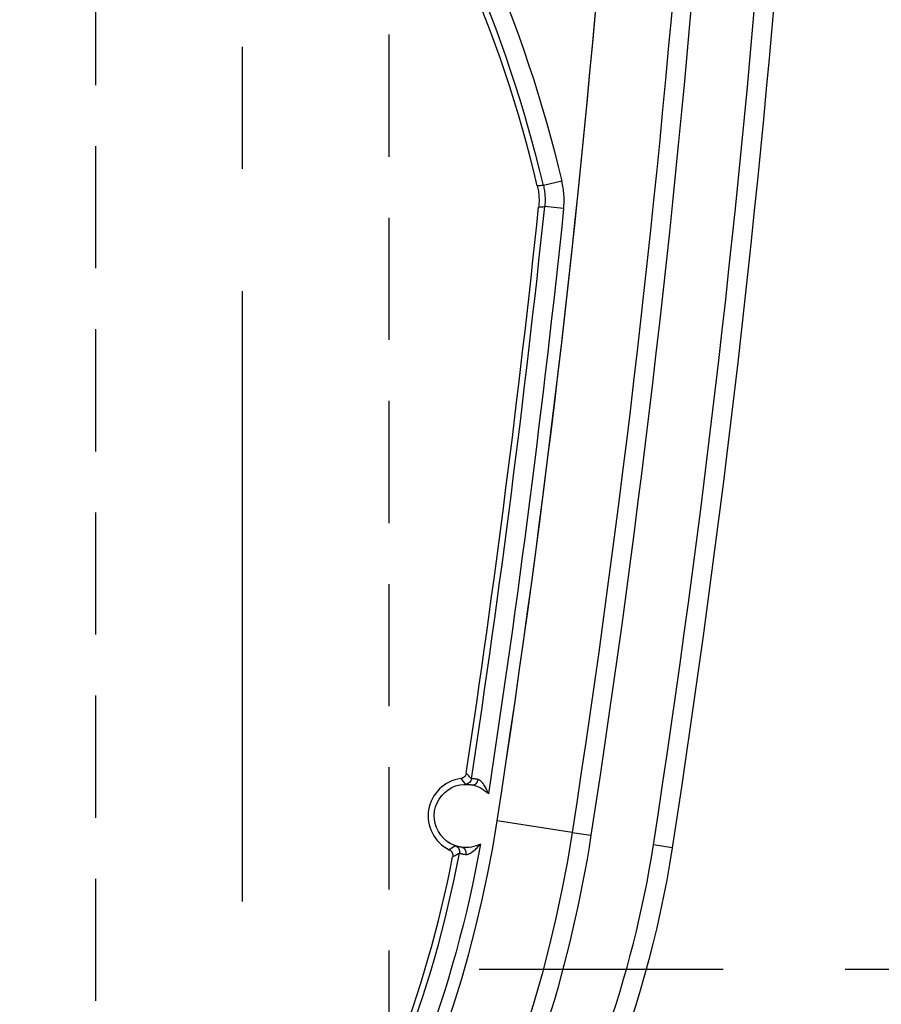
# Model space of a CAD drawing. Extents: x 2651 to 7771, y -1163 to 1075.
# Tile 249 of 256: x 4129 to 4147, y 645 to 665. Entities that reach past the tile are written whole.
import ezdxf

# ---------------------------------------------------------------- set-up
doc = ezdxf.new("R2010")
doc.units = 0
doc.header["$LTSCALE"] = 10
for name, pattern in [('CENTER', [2, 1.25, -0.25, 0.25, -0.25]), ('DASHED', [0.75, 0.5, -0.25]), ('HIDDEN', [0.375, 0.25, -0.125])]:
    doc.linetypes.add(name, pattern=pattern)
doc.layers.get('0').update_dxf_attribs({"linetype": 'CONTINUOUS'})
doc.layers.get('Defpoints').update_dxf_attribs({"linetype": 'CONTINUOUS'})
for name, color, linetype in [('1', 7, 'CONTINUOUS'), ('111', 7, 'CONTINUOUS'), ('COOL', 150, 'HIDDEN'), ('DIM', 3, 'CONTINUOUS')]:
    doc.layers.add(name, color=color, linetype=linetype)
doc.styles.get("Standard").update_dxf_attribs({"font": 'romans.shx'})
doc.dimstyles.new('MM& INCH5', dxfattribs={"dimtxt": 5, "dimasz": 2.5, "dimexe": 1, "dimexo": 0.5, "dimtad": 0, "dimrnd": 1.38778e-17, "dimzin": 9, "dimdsep": 46, "dimtxsty": 'Standard', "dimblk": 'CLOSED', "dimcen": 0, "dimclrd": 3, "dimclre": 3, "dimclrt": 3, "dimazin": 2, "dimtfac": 0.75, "dimtofl": 0, "dimtmove": 0, "dimatfit": 3, "dimfxl": 0, "dimtolj": 1, "dimarcsym": 0})

# ---------------------------------------------------------------- blocks, each defined once
blk = doc.blocks.new('DSD')
at = {"layer": '1', "color": 252, "linetype": 'Continuous'}
for p, q in [((514.366, 492.744), (513.988, 492.655)), ((514.402, 492.182), (514.015, 492.223)), ((514.577, 479.412), (513.04, 479.65)), ((514.577, 479.412), (514.961, 479.353)), ((516.625, 479.096), (516.241, 479.155))]:
    blk.add_line(p, q, dxfattribs=at)
for centre, radius, start, end in [((258.538, 518.994), 260.764, 351.21206, 8.78754), ((258.538, 518.994), 257.526, 351.21206, 8.78794), ((487.959, 486.516), 26.743, 13.2714, 54.9863), ((258.538, 518.994), 256.876, 351.38336, 354.01787), ((488.973, 483.37), 24.354, 270, 351.2121), ((488.973, 483.37), 23.704, 307.2095, 349.3511), ((494.862, 482.46), 21.633, 308.0345, 351.2121)]:
    blk.add_arc(centre, radius, start, end, dxfattribs=at)
at = {"layer": '1', "color": 7, "linetype": 'Continuous', "extrusion": (0, 0, -1)}
for centre, radius, start, end in [((-258.538, 518.994), 261.153, 171.21206, 188.78794), ((-258.538, 518.994), 259.08, 171.21206, 188.78794), ((-512.4, 479.749), 0.648, 276.418, 102.0087), ((-512.4, 479.749), 0.648, 102.0087, 135.4131), ((-488.973, 483.37), 25.908, 188.7879, 270), ((-512.4, 479.749), 0.648, 242.7301, 276.418), ((-494.862, 482.46), 22.022, 188.7879, 243.6342)]:
    blk.add_arc(centre, radius, start, end, dxfattribs=at)
at = {"layer": '1', "color": 252, "linetype": 'Continuous', "extrusion": (0, 0, -1)}
for centre, radius, start, end in [((-258.538, 518.994), 259.469, 171.21206, 188.78794), ((-487.959, 486.516), 27.132, 125.0137, 166.7286), ((-258.538, 518.994), 257.265, 185.98213, 188.67217), ((-488.973, 483.37), 24.093, 190.0333, 232.7905), ((-488.973, 483.37), 26.297, 188.7879, 223.0455)]:
    blk.add_arc(centre, radius, start, end, dxfattribs=at)
at = {"layer": '1', "color": 110, "linetype": 'Continuous'}
for centre, radius, start, end in [((258.538, 518.994), 257.526, 351.21206, 0), ((488.973, 483.37), 24.354, 270, 351.2121)]:
    blk.add_arc(centre, radius, start, end, dxfattribs=at)
at = {"layer": '1', "color": 7, "linetype": 'Continuous'}
for centre, radius, start, end in [((487.959, 486.516), 26.62, 13.3184, 54.4749), ((258.538, 518.994), 256.753, 351.40512, 354.0132), ((512.4, 479.749), 0.772, 97.6644, 243.8079), ((488.973, 483.37), 23.581, 307.8157, 349.1097)]:
    blk.add_arc(centre, radius, start, end, dxfattribs=at)
at = {"layer": '1', "color": 252, "linetype": 'Continuous', "extrusion": (0, 0, -1)}
for centre, major_axis, ratio, start_param, end_param in [((512.387, 480.528), (0.0975, 0.0853), 0.999984, 0.869298, 2.272295), ((512.141, 479.014), (-0.065, 0.112), 0.999983, 0.861915, 2.279678)]:
    blk.add_ellipse(centre, major_axis=major_axis, ratio=ratio, start_param=start_param, end_param=end_param, dxfattribs=at)
at = {"layer": '1', "color": 7, "linetype": 'Continuous', "extrusion": (0, 0, -1)}
for centre, major_axis, ratio, start_param, end_param in [((512.562, 480.509), (-0.027, -0.127), 0.659458, 4.670772, 6.277381), ((512.313, 478.976), (-0.014, -0.129), 0.659067, 3.147394, 4.763783)]:
    blk.add_ellipse(centre, major_axis=major_axis, ratio=ratio, start_param=start_param, end_param=end_param, dxfattribs=at)
at = {"layer": '1', "color": 252, "linetype": 'Continuous'}
for points in [[(514.402, 492.182), (514.407, 492.23), (514.413, 492.324), (514.41, 492.465), (514.395, 492.605), (514.377, 492.698), (514.366, 492.744)], [(513.988, 492.655), (513.946, 492.653), (513.905, 492.651), (513.863, 492.648)], [(513.891, 492.215), (513.933, 492.217), (513.974, 492.22), (514.015, 492.223)], [(512.515, 480.508), (512.497, 480.528), (512.462, 480.567), (512.426, 480.605), (512.408, 480.623)], [(512.297, 480.514), (512.329, 480.477), (512.359, 480.438), (512.389, 480.398)], [(512.184, 479.136), (512.143, 479.107), (512.102, 479.081), (512.06, 479.056)], [(512.13, 478.915), (512.153, 478.927), (512.199, 478.951), (512.245, 478.977), (512.269, 478.99)]]:
    blk.add_open_spline(points, degree=3, dxfattribs=at)
at = {"layer": '1', "color": 7, "linetype": 'Continuous'}
for points in [[(513.863, 492.648), (513.872, 492.612), (513.886, 492.541), (513.897, 492.433), (513.9, 492.324), (513.895, 492.251), (513.891, 492.215)], [(513.988, 492.655), (513.996, 492.619), (514.01, 492.548), (514.021, 492.44), (514.024, 492.332), (514.019, 492.259), (514.015, 492.223)]]:
    blk.add_open_spline(points, degree=3, dxfattribs=at)
for points, knots in [([(512.408, 480.623), (512.407, 480.616), (512.404, 480.602), (512.399, 480.59), (512.394, 480.581), (512.392, 480.577), (512.389, 480.571), (512.383, 480.563), (512.376, 480.555), (512.369, 480.548), (512.365, 480.545), (512.361, 480.541), (512.352, 480.534), (512.343, 480.529), (512.335, 480.525), (512.33, 480.523), (512.324, 480.52), (512.314, 480.517), (512.304, 480.515), (512.297, 480.514)], [0, 0, 0, 0, 0.125, 0.25, 0.25, 0.3125, 0.3125, 0.375, 0.5, 0.5, 0.5625, 0.5625, 0.625, 0.75, 0.75, 0.8125, 0.8125, 0.875, 1, 1, 1, 1]), ([(512.39, 480.397), (512.395, 480.397), (512.399, 480.398), (512.404, 480.397), (512.409, 480.397), (512.413, 480.397), (512.418, 480.397), (512.423, 480.397), (512.427, 480.397), (512.446, 480.395), (512.463, 480.394), (512.476, 480.392), (512.481, 480.392), (512.491, 480.39), (512.506, 480.388), (512.523, 480.385), (512.535, 480.382)], [0, 0, 0, 0, 0.125, 0.25, 0.375, 0.375, 0.4375, 0.4375, 0.5, 0.625, 0.75, 0.75, 0.8125, 0.8125, 0.875, 1, 1, 1, 1]), ([(512.647, 480.496), (512.637, 480.498), (512.627, 480.5), (512.613, 480.503), (512.609, 480.503), (512.604, 480.504), (512.599, 480.505), (512.594, 480.505), (512.586, 480.506), (512.569, 480.508), (512.556, 480.508), (512.552, 480.508), (512.547, 480.508), (512.542, 480.508), (512.538, 480.508), (512.533, 480.508), (512.528, 480.508), (512.523, 480.508), (512.519, 480.506), (512.514, 480.508)], [0, 0, 0, 0, 0.125, 0.125, 0.1875, 0.1875, 0.21875, 0.21875, 0.25, 0.375, 0.5, 0.5, 0.5625, 0.5625, 0.625, 0.625, 0.75, 0.875, 1, 1, 1, 1]), ([(512.862, 480.203), (512.851, 480.23), (512.847, 480.242), (512.84, 480.257), (512.837, 480.264), (512.83, 480.279), (512.827, 480.287), (512.816, 480.309), (512.808, 480.323), (512.792, 480.351), (512.784, 480.365), (512.771, 480.385), (512.766, 480.392), (512.759, 480.401), (512.757, 480.405), (512.752, 480.411), (512.749, 480.415), (512.737, 480.43), (512.727, 480.441), (512.711, 480.457), (512.705, 480.462), (512.697, 480.469), (512.694, 480.472), (512.689, 480.475), (512.685, 480.478), (512.677, 480.483), (512.668, 480.489), (512.659, 480.492), (512.655, 480.494), (512.65, 480.495), (512.646, 480.496)], [0, 0, 0, 0, 0.125, 0.125, 0.1875, 0.1875, 0.25, 0.25, 0.375, 0.375, 0.5, 0.5, 0.5625, 0.5625, 0.59375, 0.59375, 0.625, 0.625, 0.75, 0.75, 0.8125, 0.8125, 0.84375, 0.84375, 0.875, 0.875, 0.9375, 0.96875, 0.96875, 1, 1, 1, 1]), ([(512.396, 478.961), (512.401, 478.96), (512.406, 478.96), (512.41, 478.96), (512.415, 478.961), (512.424, 478.962), (512.43, 478.963), (512.444, 478.967), (512.451, 478.969), (512.461, 478.973), (512.465, 478.975), (512.471, 478.978), (512.476, 478.98), (512.492, 478.988), (512.506, 478.996), (512.526, 479.009), (512.536, 479.016), (512.546, 479.023), (512.552, 479.028), (512.556, 479.03), (512.571, 479.043), (512.584, 479.053), (512.608, 479.075), (512.62, 479.087), (512.643, 479.11), (512.654, 479.122), (512.671, 479.141), (512.676, 479.147), (512.683, 479.156), (512.686, 479.159), (512.689, 479.163), (512.692, 479.167), (512.695, 479.17), (512.698, 479.174)], [0, 0, 0, 0, 0.03125, 0.03125, 0.0625, 0.0625, 0.125, 0.125, 0.1875, 0.1875, 0.21875, 0.21875, 0.25, 0.25, 0.375, 0.375, 0.4375, 0.46875, 0.46875, 0.5, 0.5, 0.625, 0.625, 0.75, 0.75, 0.875, 0.875, 0.9375, 0.9375, 0.96875, 0.984375, 0.984375, 1, 1, 1, 1]), ([(512.06, 479.056), (512.066, 479.053), (512.078, 479.046), (512.089, 479.037), (512.096, 479.029), (512.099, 479.026), (512.103, 479.021), (512.11, 479.013), (512.115, 479.004), (512.12, 478.995), (512.122, 478.991), (512.124, 478.985), (512.127, 478.975), (512.13, 478.964), (512.131, 478.954), (512.132, 478.95), (512.132, 478.943), (512.132, 478.933), (512.131, 478.922), (512.13, 478.915)], [0, 0, 0, 0, 0.125, 0.25, 0.25, 0.3125, 0.3125, 0.375, 0.5, 0.5, 0.5625, 0.5625, 0.625, 0.75, 0.75, 0.8125, 0.8125, 0.875, 1, 1, 1, 1]), ([(512.328, 479.105), (512.316, 479.106), (512.304, 479.108), (512.288, 479.11), (512.283, 479.111), (512.274, 479.113), (512.269, 479.114), (512.255, 479.117), (512.239, 479.121), (512.225, 479.124), (512.221, 479.128), (512.215, 479.125), (512.212, 479.13), (512.206, 479.128), (512.203, 479.132), (512.19, 479.13), (512.194, 479.137), (512.18, 479.135), (512.185, 479.137)], [0, 0, 0, 0, 0.125, 0.125, 0.1875, 0.1875, 0.25, 0.25, 0.375, 0.5, 0.5, 0.5625, 0.5625, 0.625, 0.625, 0.75, 0.875, 1, 1, 1, 1]), ([(512.269, 478.991), (512.273, 478.99), (512.277, 478.987), (512.282, 478.986), (512.286, 478.984), (512.291, 478.983), (512.295, 478.981), (512.3, 478.98), (512.304, 478.978), (512.32, 478.974), (512.334, 478.97), (512.341, 478.969), (512.345, 478.968), (512.35, 478.967), (512.355, 478.966), (512.359, 478.965), (512.373, 478.963), (512.387, 478.961), (512.397, 478.961)], [0, 0, 0, 0, 0.125, 0.25, 0.375, 0.375, 0.4375, 0.4375, 0.5, 0.625, 0.75, 0.75, 0.78125, 0.78125, 0.8125, 0.8125, 0.875, 1, 1, 1, 1])]:
    blk.add_open_spline(points, degree=3, knots=knots, dxfattribs=at)
blk = doc.blocks.new('*D109')
at = {"layer": 'Defpoints', "color": 0}
for p in [(4086.684, 927.642), (4086.684, 894.882), (4171.684, 387.642)]:
    blk.add_point(p, dxfattribs=at)
at = {"layer": 'DIM', "color": 3, "lineweight": -2}
blk.add_line((4086.684, 895.382), (4086.684, 927.642), dxfattribs=at)
at = {"layer": 'DIM', "color": 3, "insert": (4086.684, 948.624), "char_height": 5, "attachment_point": 5, "rotation": 90}
blk.add_mtext('\\A1;85 [3.346]', dxfattribs=at)
blk = doc.blocks.new('_Closed')
at = {"color": 0, "linetype": 'ByBlock', "lineweight": -2}
for p, q in [((-1, 0.1667), (0, 0)), ((-1, 0.1667), (-1, -0.1667)), ((0, 0), (-1, -0.1667)), ((0, 0), (-1, 0))]:
    blk.add_line(p, q, dxfattribs=at)
blk = doc.blocks.new('*D110')
at = {"layer": 'Defpoints', "color": 0}
for p in [(4064.684, 927.642), (4064.684, 906.842), (4171.684, 387.642)]:
    blk.add_point(p, dxfattribs=at)
at = {"layer": 'DIM', "color": 3, "lineweight": -2}
blk.add_line((4064.684, 907.342), (4064.684, 927.642), dxfattribs=at)
at = {"layer": 'DIM', "color": 3, "insert": (4064.684, 950.648), "char_height": 5, "attachment_point": 5, "rotation": 90}
blk.add_mtext('\\A1;107 [4.213]', dxfattribs=at)
blk = doc.blocks.new('*D111')
at = {"layer": 'Defpoints', "color": 0}
for p in [(4051.684, 927.642), (4051.684, 912.642), (4171.684, 387.642)]:
    blk.add_point(p, dxfattribs=at)
at = {"layer": 'DIM', "color": 3, "lineweight": -2}
blk.add_line((4051.684, 913.142), (4051.684, 927.642), dxfattribs=at)
at = {"layer": 'DIM', "color": 3, "insert": (4051.684, 950.648), "char_height": 5, "attachment_point": 5, "rotation": 90}
blk.add_mtext('\\A1;120 [4.724]', dxfattribs=at)
blk = doc.blocks.new('*D112')
at = {"layer": 'Defpoints', "color": 0}
for p in [(3974.684, 927.642), (3974.684, 892.822), (4171.684, 387.642)]:
    blk.add_point(p, dxfattribs=at)
at = {"layer": 'DIM', "color": 3, "lineweight": -2}
blk.add_line((3974.684, 893.322), (3974.684, 927.642), dxfattribs=at)
at = {"layer": 'DIM', "color": 3, "insert": (3974.684, 950.648), "char_height": 5, "attachment_point": 5, "rotation": 90}
blk.add_mtext('\\A1;197 [7.756]', dxfattribs=at)
blk = doc.blocks.new('*D113')
at = {"layer": 'Defpoints', "color": 0}
for p in [(3966.684, 927.642), (3971.684, 807.17), (4171.684, 387.642)]:
    blk.add_point(p, dxfattribs=at)
at = {"layer": 'DIM', "color": 3, "lineweight": -2}
for p, q in [((3966.684, 922.642), (3966.684, 927.642)), ((3971.684, 917.642), (3966.684, 922.642)), ((3971.684, 807.67), (3971.684, 917.642))]:
    blk.add_line(p, q, dxfattribs=at)
at = {"layer": 'DIM', "color": 3, "insert": (3966.684, 951.005), "char_height": 5, "attachment_point": 5, "rotation": 90}
blk.add_mtext('\\A1;200 [7.874]', dxfattribs=at)
blk = doc.blocks.new('*D114')
at = {"layer": 'Defpoints', "color": 0}
for p in [(3931.684, 927.642), (3931.684, 912.642), (4171.684, 387.642)]:
    blk.add_point(p, dxfattribs=at)
at = {"layer": 'DIM', "color": 3, "lineweight": -2}
blk.add_line((3931.684, 913.142), (3931.684, 927.642), dxfattribs=at)
at = {"layer": 'DIM', "color": 3, "insert": (3931.684, 951.005), "char_height": 5, "attachment_point": 5, "rotation": 90}
blk.add_mtext('\\A1;240 [9.449]', dxfattribs=at)
blk = doc.blocks.new('*D115')
at = {"layer": 'Defpoints', "color": 0}
for p in [(3896.684, 927.642), (3896.684, 910.642), (4171.684, 387.642)]:
    blk.add_point(p, dxfattribs=at)
at = {"layer": 'DIM', "color": 3, "lineweight": -2}
blk.add_line((3896.684, 911.142), (3896.684, 927.642), dxfattribs=at)
at = {"layer": 'DIM', "color": 3, "insert": (3896.684, 953.386), "char_height": 5, "attachment_point": 5, "rotation": 90}
blk.add_mtext('\\A1;275 [10.827]', dxfattribs=at)
blk = doc.blocks.new('*D122')
at = {"layer": 'Defpoints', "color": 0}
for p in [(3881.004, 912.642), (3898.684, 912.642), (4171.684, 387.642)]:
    blk.add_point(p, dxfattribs=at)
at = {"layer": 'DIM', "color": 3, "lineweight": -2}
blk.add_line((3898.184, 912.642), (3881.004, 912.642), dxfattribs=at)
at = {"layer": 'DIM', "color": 3, "insert": (3855.26, 912.642), "char_height": 5, "attachment_point": 5}
blk.add_mtext('\\A1;525 [20.669]', dxfattribs=at)
blk = doc.blocks.new('*D123')
at = {"layer": 'Defpoints', "color": 0}
for p in [(3857.842, 862.642), (3869.984, 862.642), (4171.684, 387.642)]:
    blk.add_point(p, dxfattribs=at)
at = {"layer": 'DIM', "color": 3, "lineweight": -2}
blk.add_line((3869.484, 862.642), (3857.842, 862.642), dxfattribs=at)
at = {"layer": 'DIM', "color": 3, "insert": (3832.098, 862.642), "char_height": 5, "attachment_point": 5}
blk.add_mtext('\\A1;475 [18.701]', dxfattribs=at)
blk = doc.blocks.new('*D124')
at = {"layer": 'Defpoints', "color": 0}
for p in [(3941.504, 859.642), (3857.842, 854.642), (4171.684, 387.642)]:
    blk.add_point(p, dxfattribs=at)
at = {"layer": 'DIM', "color": 3, "lineweight": -2}
for p, q in [((3867.842, 859.642), (3862.842, 854.642)), ((3941.004, 859.642), (3867.842, 859.642)), ((3862.842, 854.642), (3857.842, 854.642))]:
    blk.add_line(p, q, dxfattribs=at)
at = {"layer": 'DIM', "color": 3, "insert": (3832.098, 854.642), "char_height": 5, "attachment_point": 5}
blk.add_mtext('\\A1;472 [18.583]', dxfattribs=at)
blk = doc.blocks.new('*D125')
at = {"layer": 'Defpoints', "color": 0}
for p in [(3870.047, 797.642), (3962.156, 797.642), (4171.684, 387.642)]:
    blk.add_point(p, dxfattribs=at)
at = {"layer": 'DIM', "color": 3, "lineweight": -2}
blk.add_line((3961.656, 797.642), (3870.047, 797.642), dxfattribs=at)
at = {"layer": 'DIM', "color": 3, "insert": (3844.303, 797.642), "char_height": 5, "attachment_point": 5}
blk.add_mtext('\\A1;410 [16.142]', dxfattribs=at)
blk = doc.blocks.new('*D126')
at = {"layer": 'Defpoints', "color": 0}
for p in [(3870.047, 832.642), (4069.264, 832.642), (4171.684, 387.642)]:
    blk.add_point(p, dxfattribs=at)
at = {"layer": 'DIM', "color": 3, "lineweight": -2}
blk.add_line((4068.764, 832.642), (3870.047, 832.642), dxfattribs=at)
at = {"layer": 'DIM', "color": 3, "insert": (3846.684, 832.642), "char_height": 5, "attachment_point": 5}
blk.add_mtext('\\A1;445 [17.52]', dxfattribs=at)
blk = doc.blocks.new('*D127')
at = {"layer": 'Defpoints', "color": 0}
for p in [(3857.842, 879.642), (4071.444, 879.642), (4171.684, 387.642)]:
    blk.add_point(p, dxfattribs=at)
at = {"layer": 'DIM', "color": 3, "lineweight": -2}
blk.add_line((4070.944, 879.642), (3857.842, 879.642), dxfattribs=at)
at = {"layer": 'DIM', "color": 3, "insert": (3834.479, 879.642), "char_height": 5, "attachment_point": 5}
blk.add_mtext('\\A1;492 [19.37]', dxfattribs=at)
blk = doc.blocks.new('*D128')
at = {"layer": 'Defpoints', "color": 0}
for p in [(3857.842, 899.642), (4057.484, 899.642), (4171.684, 387.642)]:
    blk.add_point(p, dxfattribs=at)
at = {"layer": 'DIM', "color": 3, "lineweight": -2}
blk.add_line((4056.984, 899.642), (3857.842, 899.642), dxfattribs=at)
at = {"layer": 'DIM', "color": 3, "insert": (3832.098, 899.642), "char_height": 5, "attachment_point": 5}
blk.add_mtext('\\A1;512 [20.157]', dxfattribs=at)
blk = doc.blocks.new('*D129')
at = {"layer": 'Defpoints', "color": 0}
for p in [(3870.047, 743.242), (4076.434, 743.242), (4171.684, 387.642)]:
    blk.add_point(p, dxfattribs=at)
at = {"layer": 'DIM', "color": 3, "lineweight": -2}
blk.add_line((4075.934, 743.242), (3870.047, 743.242), dxfattribs=at)
at = {"layer": 'DIM', "color": 3, "insert": (3849.065, 743.242), "char_height": 5, "attachment_point": 5}
blk.add_mtext('\\A1;355.6 [14]', dxfattribs=at)
blk = doc.blocks.new('*D130')
at = {"layer": 'Defpoints', "color": 0}
for p in [(3870.047, 762.642), (3896.684, 762.642), (4171.684, 387.642)]:
    blk.add_point(p, dxfattribs=at)
at = {"layer": 'DIM', "color": 3, "lineweight": -2}
blk.add_line((3896.184, 762.642), (3870.047, 762.642), dxfattribs=at)
at = {"layer": 'DIM', "color": 3, "insert": (3844.303, 762.642), "char_height": 5, "attachment_point": 5}
blk.add_mtext('\\A1;375 [14.764]', dxfattribs=at)
blk = doc.blocks.new('*D131')
at = {"layer": 'Defpoints', "color": 0}
for p in [(3870.047, 719.642), (3896.684, 719.642), (4171.684, 387.642)]:
    blk.add_point(p, dxfattribs=at)
at = {"layer": 'DIM', "color": 3, "lineweight": -2}
blk.add_line((3896.184, 719.642), (3870.047, 719.642), dxfattribs=at)
at = {"layer": 'DIM', "color": 3, "insert": (3844.303, 719.642), "char_height": 5, "attachment_point": 5}
blk.add_mtext('\\A1;332 [13.071]', dxfattribs=at)
blk = doc.blocks.new('*D135')
at = {"layer": 'Defpoints', "color": 0}
for p in [(3870.047, 655.642), (3896.684, 655.642), (4171.684, 387.642)]:
    blk.add_point(p, dxfattribs=at)
at = {"layer": 'DIM', "color": 3, "lineweight": -2}
blk.add_line((3896.184, 655.642), (3870.047, 655.642), dxfattribs=at)
at = {"layer": 'DIM', "color": 3, "insert": (3844.303, 655.642), "char_height": 5, "attachment_point": 5}
blk.add_mtext('\\A1;268 [10.551]', dxfattribs=at)
blk = doc.blocks.new('*D156')
at = {"layer": 'Defpoints', "color": 0}
for p in [(4095.484, 927.642), (4095.484, 766.102), (4171.684, 387.642)]:
    blk.add_point(p, dxfattribs=at)
at = {"layer": 'DIM', "color": 3, "lineweight": -2}
blk.add_line((4095.484, 766.602), (4095.484, 927.642), dxfattribs=at)
at = {"layer": 'DIM', "color": 3, "insert": (4095.484, 943.862), "char_height": 5, "attachment_point": 5, "rotation": 90}
blk.add_mtext('\\A1;76.2 [3]', dxfattribs=at)
blk = doc.blocks.new('*D157')
at = {"layer": 'Defpoints', "color": 0}
for p in [(4103.484, 927.642), (4096.684, 860.062), (4171.684, 387.642)]:
    blk.add_point(p, dxfattribs=at)
at = {"layer": 'DIM', "color": 3, "lineweight": -2}
for p, q in [((4103.484, 922.642), (4103.484, 927.642)), ((4096.684, 917.642), (4103.484, 922.642)), ((4096.684, 860.562), (4096.684, 917.642))]:
    blk.add_line(p, q, dxfattribs=at)
at = {"layer": 'DIM', "color": 3, "insert": (4103.484, 948.624), "char_height": 5, "attachment_point": 5, "rotation": 90}
blk.add_mtext('\\A1;75 [2.953]', dxfattribs=at)
blk = doc.blocks.new('A$C2C2739AE')
at = {"layer": '111', "color": 110, "linetype": 'DASHED'}
blk.add_line((-32.954, 57.62), (-15, 57.62), dxfattribs=at)

msp = doc.modelspace()

# ---------------------------------------------------------------- linework, layer by layer
at = {"layer": 'COOL', "color": 1, "linetype": 'CENTER'}
msp.add_line((4133.884, -113.358), (4133.884, 677.374), dxfattribs=at)
at = {"layer": 'COOL'}
msp.add_lwpolyline([(4130.883, -101.64), (4130.884, 675.642), (4133.884, 677.374), (4136.884, 675.642), (4136.883, -101.64)], dxfattribs=at)

# ---------------------------------------------------------------- block references
at = {"layer": 'DIM'}
for name, p in [('A$C2C2739AE', (4171.684, 587.642)), ('DSD', (3626.059, 168.648))]:
    msp.add_blockref(name, p, dxfattribs=at)

# ---------------------------------------------------------------- dimensions: what is measured, and where the dimension line sits
for feature_location, offset, dtype, picture, middle in [((3896.684, 910.642), (0, 17), 1, '*D115', (3896.684, 953.386)), ((3931.684, 912.642), (0, 15), 1, '*D114', (3931.684, 951.005)), ((3971.684, 807.17), (-5, 120.472), 1, '*D113', (3966.684, 951.005)), ((3974.684, 892.822), (0, 34.82), 1, '*D112', (3974.684, 950.648)), ((4051.684, 912.642), (0, 15), 1, '*D111', (4051.684, 950.648)), ((4064.684, 906.842), (0, 20.8), 1, '*D110', (4064.684, 950.648)), ((4086.684, 894.882), (0, 32.76), 1, '*D109', (4086.684, 948.624)), ((4096.684, 860.062), (6.8, 67.58), 1, '*D157', (4103.484, 948.624)), ((4095.484, 766.102), (0, 161.54), 1, '*D156', (4095.484, 943.862)), ((3898.684, 912.642), (-17.68, 0), 0, '*D122', (3855.26, 912.642)), ((4057.484, 899.642), (-199.642, 0), 0, '*D128', (3832.098, 899.642)), ((4071.444, 879.642), (-213.602, 0), 0, '*D127', (3834.479, 879.642)), ((3869.984, 862.642), (-12.142, 0), 0, '*D123', (3832.098, 862.642)), ((3941.504, 859.642), (-83.662, -5), 0, '*D124', (3832.098, 854.642)), ((4069.264, 832.642), (-199.217, 0), 0, '*D126', (3846.684, 832.642)), ((3962.156, 797.642), (-92.109, 0), 0, '*D125', (3844.303, 797.642)), ((3896.684, 762.642), (-26.637, 0), 0, '*D130', (3844.303, 762.642)), ((4076.434, 743.242), (-206.387, 0), 0, '*D129', (3849.065, 743.242)), ((3896.684, 719.642), (-26.637, 0), 0, '*D131', (3844.303, 719.642)), ((3896.684, 655.642), (-26.637, 0), 0, '*D135', (3844.303, 655.642))]:
    dim = msp.add_ordinate_dim(feature_location=feature_location, offset=offset, dtype=dtype, origin=(4171.684, 387.642), dimstyle='MM& INCH5', dxfattribs=at)
    dim.commit()
    dim.dimension.update_dxf_attribs({"geometry": picture, "text_midpoint": middle})

doc.saveas('drawing.dxf')
